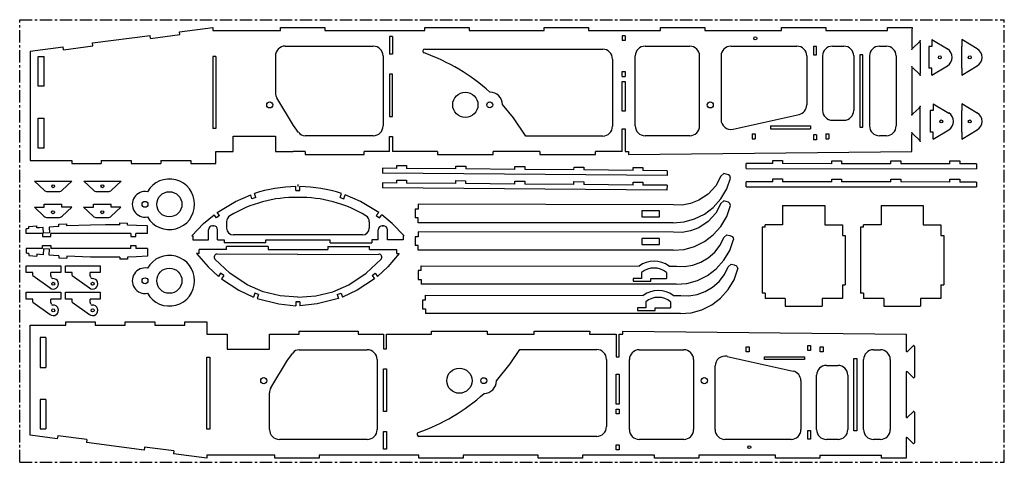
# Model space of a CAD drawing. Header units: millimetres. Extents: x 0 to 1000, y 0 to 450.
import ezdxf

# ---------------------------------------------------------------- set-up
doc = ezdxf.new("R2010")
doc.units = ezdxf.units.MM
doc.header["$PDSIZE"] = -1
doc.linetypes.add('CENTERX2', pattern=[20.32, 12.7, -2.54, 2.54, -2.54])

msp = doc.modelspace()

# ---------------------------------------------------------------- linework, layer by layer
at = {"color": 7, "linetype": 'CENTERX2'}
for p, q in [((0, 0), (0, 450)), ((0, 450), (1000, 450)), ((1000, 0), (1000, 450)), ((282.6, 282.3), (282.6, 280.3)), ((0, 0), (1000, 0))]:
    msp.add_line(p, q, dxfattribs=at)
at = {"color": 7, "linetype": 'Continuous'}
for p, q in [((162.3, 437.7), (196.1, 442.1)), ((196.1, 442.1), (196.1, 439.1)), ((265, 439.1), (265, 442.1)), ((265, 442.1), (310, 442.1)), ((310, 442.1), (310, 439.1)), ((411.5, 439.1), (411.5, 442.1)), ((411.5, 442.1), (456.5, 442.1)), ((456.5, 442.1), (456.5, 439.1)), ((532.8, 439.1), (532.8, 442.1)), ((532.8, 442.1), (577.8, 442.1)), ((577.8, 442.1), (577.8, 439.1)), ((650.8, 439.1), (650.8, 442.1)), ((650.8, 442.1), (695.8, 442.1)), ((695.8, 442.1), (695.8, 439.1)), ((773.6, 439.1), (773.6, 442.1)), ((773.6, 442.1), (818.6, 442.1)), ((818.6, 442.1), (818.6, 439.1)), ((881.3, 439.1), (881.3, 442.1)), ((881.3, 442.1), (906.3, 442.1)), ((906.3, 442.1), (906.2, 439.1)), ((74, 426.3), (132.5, 433.9)), ((132.9, 430.9), (132.5, 433.9)), ((132.9, 430.9), (162.7, 434.8)), ((162.7, 434.8), (162.3, 437.7)), ((196.1, 439.1), (265, 439.1)), ((310, 439.1), (411.5, 439.1)), ((378.5, 432.9), (375.5, 432.9)), ((375.5, 432.9), (375.5, 414.9)), ((378.5, 432.9), (378.5, 414.9)), ((456.5, 439.1), (532.8, 439.1)), ((577.8, 439.1), (611.9, 439.1)), ((611.9, 439.1), (650.8, 439.1)), ((614.9, 433.7), (611.9, 433.7)), ((611.9, 433.7), (611.9, 428.7)), ((614.9, 433.7), (614.9, 428.7)), ((695.8, 439.1), (773.6, 439.1)), ((818.6, 439.1), (856.4, 439.1)), ((856.4, 439.1), (881.3, 439.1)), ((906.2, 439.1), (906.2, 422)), ((10.5, 418), (44.2, 422.4)), ((44.6, 419.4), (44.2, 422.4)), ((44.6, 419.4), (74.4, 423.3)), ((74.4, 423.3), (74, 426.3)), ((269.7, 423.1), (359, 423.1)), ((411.5, 420), (592.1, 420)), ((614.9, 428.7), (611.9, 428.7)), ((635.2, 423.1), (680.5, 423.1)), ((722.3, 423.1), (789.4, 423.1)), ((806.3, 422.8), (806.3, 414.2)), ((809.3, 422.8), (806.3, 422.8)), ((809.3, 414.2), (809.3, 422.8)), ((825.4, 423.1), (837.1, 423.1)), ((873.1, 423.1), (880.2, 423.1)), ((907.6, 421.4), (913.4, 427.2)), ((914.7, 426.6), (914.7, 395.4)), ((926.4, 422.7), (923.4, 422.7)), ((923.4, 422.7), (923.4, 400.6)), ((926.4, 429.7), (942.2, 420.2)), ((926.4, 429.7), (926.4, 422.7)), ((956.8, 429.7), (956.8, 422.7)), ((972.6, 420.2), (956.8, 429.7)), ((956.8, 400.6), (956.8, 422.7)), ((10.5, 418), (10.5, 306.7)), ((18.9, 412.4), (24.9, 412.4)), ((18.9, 382.4), (18.9, 412.4)), ((24.9, 382.4), (24.9, 412.4)), ((199.1, 412.7), (196.1, 412.7)), ((196.1, 412.7), (196.1, 339.4)), ((199.1, 412.7), (199.1, 339.4)), ((259.7, 413.1), (259.7, 375.7)), ((369, 413.1), (369, 342)), ((378.5, 414.9), (375.5, 414.9)), ((602.1, 410), (602.1, 341.7)), ((625.2, 342), (625.2, 413.1)), ((690.5, 342), (690.5, 413.1)), ((712.3, 413.1), (712.3, 348.5)), ((799.4, 413.1), (799.4, 363.4)), ((806.3, 414.2), (809.3, 414.2)), ((815.4, 413.1), (815.4, 357.8)), ((847.1, 413.1), (847.1, 357.8)), ((853.4, 414.3), (853.4, 340.8)), ((856.4, 414.3), (853.4, 414.3)), ((856.4, 340.8), (856.4, 414.3)), ((863.1, 413.1), (863.1, 342)), ((890.2, 413.1), (890.2, 342)), ((906.2, 400.1), (906.2, 355)), ((913.4, 394.9), (907.6, 400.6)), ((926.4, 400.6), (923.4, 400.6)), ((926.4, 393.6), (942.2, 403.1)), ((926.4, 393.6), (926.4, 400.6)), ((956.8, 393.6), (972.6, 403.1)), ((956.8, 400.6), (956.8, 393.6)), ((375.5, 394.7), (375.5, 351.5)), ((378.5, 394.7), (375.5, 394.7)), ((378.5, 351.5), (378.5, 394.7)), ((611.9, 392.2), (611.9, 397.2)), ((611.9, 397.2), (614.9, 397.2)), ((611.9, 392.2), (614.9, 392.2)), ((614.9, 397.2), (614.9, 392.2)), ((24.9, 382.4), (18.9, 382.4)), ((611.9, 387.2), (614.9, 387.2)), ((611.9, 356.9), (611.9, 387.2)), ((614.9, 387.2), (614.9, 356.9)), ((278.1, 342.4), (261.2, 370.6)), ((913.4, 360.2), (907.6, 354.5)), ((927.8, 364.6), (943.6, 355.1)), ((927.8, 364.6), (927.8, 357.6)), ((956.8, 364.6), (956.8, 357.6)), ((972.6, 355.1), (956.8, 364.6)), ((375.5, 351.5), (378.5, 351.5)), ((614.9, 356.9), (611.9, 356.9)), ((724.5, 338.7), (791.6, 353.6)), ((914.7, 328.5), (914.7, 359.7)), ((927.8, 357.6), (924.8, 357.6)), ((924.8, 357.6), (924.8, 335.5)), ((956.8, 335.5), (956.8, 357.6)), ((18.9, 349.9), (24.9, 349.9)), ((18.9, 319.4), (18.9, 349.9)), ((24.9, 319.4), (24.9, 349.9)), ((283.3, 335.3), (278.1, 342.4)), ((762.6, 342), (803.2, 342)), ((762.6, 342), (762.6, 339)), ((803.2, 342), (803.2, 339)), ((825.4, 347.8), (837.1, 347.8)), ((853.4, 340.8), (856.4, 340.8)), ((199.1, 339.4), (196.1, 339.4)), ((216.8, 316), (216.8, 331.5)), ((216.8, 331.5), (259.7, 331.5)), ((259.7, 331.5), (259.7, 316)), ((359, 332), (289.8, 332)), ((375.5, 316), (375.5, 331.1)), ((375.5, 331.1), (378.5, 331.1)), ((378.5, 331.1), (378.5, 316)), ((592.1, 331.7), (514, 331.7)), ((611.9, 316), (611.9, 339.1)), ((611.9, 339.1), (614.9, 339.1)), ((614.9, 339.1), (614.9, 316)), ((680.5, 332), (635.2, 332)), ((743.9, 334), (746.9, 334)), ((743.9, 334), (743.9, 329)), ((746.9, 334), (746.9, 329)), ((762.6, 339), (803.2, 339)), ((809.3, 332.8), (806.3, 332.8)), ((806.3, 332.8), (806.3, 327.8)), ((809.3, 332.8), (809.3, 327.8)), ((818.9, 334), (821.9, 334)), ((818.9, 334), (818.9, 329)), ((821.9, 334), (821.9, 329)), ((880.2, 332), (873.1, 332)), ((906.2, 316), (906.2, 333.2)), ((907.6, 333.7), (913.4, 328)), ((927.8, 335.5), (924.8, 335.5)), ((927.8, 328.5), (943.6, 338)), ((927.8, 328.5), (927.8, 335.5)), ((956.8, 328.5), (972.6, 338)), ((956.8, 335.5), (956.8, 328.5)), ((743.9, 329), (746.9, 329)), ((809.3, 327.8), (806.3, 327.8)), ((818.9, 329), (821.9, 329)), ((24.9, 319.4), (18.9, 319.4)), ((199.1, 303.7), (199.1, 316)), ((199.1, 316), (216.8, 316)), ((259.7, 316), (277.6, 316)), ((289.8, 316), (277.6, 316)), ((289.8, 316), (289.8, 313)), ((289.8, 313), (349.8, 313)), ((375.5, 316), (349.8, 316)), ((349.8, 313), (349.8, 316)), ((424.4, 316), (378.5, 316)), ((424.4, 316), (424.4, 313)), ((424.4, 313), (480.9, 313)), ((480.9, 313), (480.8, 316)), ((528.4, 316), (480.8, 316)), ((528.4, 316), (528.4, 313)), ((528.4, 313), (584.9, 313)), ((611.9, 316), (584.9, 316)), ((584.9, 313), (584.9, 316)), ((614.9, 316), (618.4, 316)), ((618.4, 316), (618.4, 313)), ((618.4, 313), (906.2, 316)), ((10.5, 306.7), (52.8, 306.7)), ((52.8, 306.7), (52.8, 303.7)), ((52.8, 303.7), (82.9, 303.7)), ((82.9, 306.7), (113.3, 306.7)), ((82.9, 306.7), (82.9, 303.7)), ((113.3, 306.7), (113.3, 303.7)), ((113.3, 303.7), (143.3, 303.7)), ((143.3, 306.7), (173.8, 306.7)), ((143.3, 306.7), (143.3, 303.7)), ((173.8, 306.7), (173.8, 303.7)), ((173.8, 303.7), (199.1, 303.7)), ((383, 298.8), (383, 301.8)), ((383, 301.8), (393, 301.7)), ((393, 301.7), (393, 298.7)), ((443, 298.3), (443, 301.2)), ((443, 301.2), (453, 301.2)), ((453, 301.2), (453, 298.2)), ((503, 297.8), (503, 300.7)), ((503, 300.7), (513, 300.7)), ((513, 300.7), (513, 297.7)), ((562.9, 297.2), (563, 300.2)), ((563, 300.2), (573, 300.2)), ((573, 300.2), (572.9, 297.2)), ((737.9, 298.7), (737.9, 303.7)), ((764.8, 303.7), (737.9, 303.7)), ((764.8, 303.7), (764.8, 306.7)), ((764.8, 306.7), (774.8, 306.7)), ((774.8, 306.7), (774.8, 303.7)), ((824.8, 303.6), (774.8, 303.7)), ((824.8, 303.6), (824.8, 306.6)), ((824.8, 306.6), (834.8, 306.6)), ((834.8, 306.6), (834.8, 303.6)), ((884.8, 303.6), (834.8, 303.6)), ((884.8, 303.6), (884.8, 306.6)), ((884.8, 306.6), (894.8, 306.5)), ((894.8, 306.5), (894.8, 303.6)), ((944.8, 303.5), (894.8, 303.6)), ((944.8, 303.5), (944.8, 306.5)), ((944.8, 306.5), (954.8, 306.5)), ((954.8, 306.5), (954.8, 303.5)), ((971.9, 303.5), (954.8, 303.5)), ((971.9, 303.5), (971.8, 298.5)), ((368.6, 298.9), (368.6, 293.9)), ((383, 298.8), (368.6, 298.9)), ((657.5, 291.5), (368.6, 293.9)), ((443, 298.3), (393, 298.7)), ((503, 297.8), (453, 298.2)), ((562.9, 297.2), (513, 297.7)), ((622.9, 296.7), (572.9, 297.2)), ((622.9, 296.7), (623, 299.7)), ((623, 299.7), (633, 299.6)), ((633, 299.6), (632.9, 296.7)), ((657.5, 296.5), (632.9, 296.7)), ((657.5, 296.5), (657.5, 291.5)), ((715.1, 293.7), (712, 291)), ((737.9, 298.7), (971.8, 298.5)), ((15.1, 285.9), (53, 285.9)), ((15.1, 285.9), (24.9, 276.6)), ((43.2, 276.6), (53, 285.9)), ((65.1, 285.9), (103, 285.9)), ((65.1, 285.9), (74.9, 276.6)), ((93.2, 276.6), (103, 285.9)), ((280.6, 276.3), (280.6, 280.3)), ((284.6, 276.3), (284.6, 280.3)), ((368.6, 284), (368.5, 279)), ((382.9, 283.9), (368.6, 284)), ((382.9, 283.9), (382.9, 286.9)), ((382.9, 286.9), (392.9, 286.8)), ((392.9, 286.8), (392.9, 283.8)), ((442.9, 283.4), (392.9, 283.8)), ((442.9, 283.4), (442.9, 286.4)), ((442.9, 286.4), (452.9, 286.3)), ((452.9, 286.3), (452.9, 283.3)), ((502.9, 282.9), (452.9, 283.3)), ((502.9, 282.9), (502.9, 285.9)), ((502.9, 285.9), (512.9, 285.8)), ((512.9, 285.8), (512.9, 282.8)), ((562.9, 282.4), (512.9, 282.8)), ((562.9, 282.4), (562.9, 285.4)), ((562.9, 285.4), (572.9, 285.3)), ((572.9, 285.3), (572.9, 282.3)), ((622.9, 281.9), (572.9, 282.3)), ((622.9, 281.9), (622.9, 284.9)), ((622.9, 284.9), (632.9, 284.8)), ((632.9, 284.8), (632.9, 281.8)), ((657.5, 281.6), (632.9, 281.8)), ((657.5, 281.6), (657.4, 276.6)), ((721.8, 289), (721.8, 289)), ((737.9, 280.1), (737.9, 285.1)), ((764.8, 285.1), (737.9, 285.1)), ((737.9, 280.1), (971.8, 279.9)), ((764.8, 285.1), (764.8, 288.1)), ((764.8, 288.1), (774.8, 288.1)), ((774.8, 288.1), (774.8, 285.1)), ((824.8, 285.1), (774.8, 285.1)), ((824.8, 285.1), (824.8, 288)), ((824.8, 288), (834.8, 288)), ((834.8, 288), (834.8, 285)), ((884.8, 285), (834.8, 285)), ((884.8, 285), (884.8, 288)), ((884.8, 288), (894.8, 288)), ((894.8, 288), (894.8, 285)), ((944.8, 284.9), (894.8, 285)), ((944.8, 284.9), (944.8, 287.9)), ((944.8, 287.9), (954.8, 287.9)), ((954.8, 287.9), (954.8, 284.9)), ((971.9, 284.9), (954.8, 284.9)), ((971.9, 284.9), (971.8, 279.9)), ((28.3, 275.2), (39.8, 275.2)), ((78.3, 275.2), (89.8, 275.2)), ((235.9, 268), (234.6, 272)), ((239.7, 269.3), (238.4, 273.3)), ((280.6, 276.3), (284.6, 276.3)), ((325.5, 269.3), (326.8, 273.3)), ((329.3, 268), (330.6, 272)), ((657.4, 276.6), (368.5, 279)), ((24.9, 259.4), (24.9, 262.4)), ((24.9, 262.4), (42.8, 262.4)), ((42.8, 259.4), (42.8, 262.4)), ((74.9, 259.4), (74.9, 262.4)), ((74.9, 262.4), (92.8, 262.4)), ((92.8, 259.4), (92.8, 262.4)), ((239.7, 269.3), (235.9, 268)), ((325.5, 269.3), (329.3, 268)), ((404.8, 262.3), (404.8, 257.3)), ((664, 261.9), (404.8, 262.3)), ((404.8, 262.3), (404.8, 257.3)), ((715.1, 265.8), (712, 263.1)), ((721.8, 261), (721.8, 261.1)), ((774.8, 261.1), (817.7, 261.1)), ((774.8, 261.1), (774.8, 241.4)), ((817.7, 261.1), (817.7, 241.4)), ((874.8, 261.1), (917.7, 261.1)), ((874.8, 261.1), (874.8, 241.4)), ((917.7, 261.1), (917.7, 241.4)), ((14.9, 259.4), (24.6, 250.1)), ((14.9, 259.4), (24.9, 259.4)), ((52.8, 259.4), (42.8, 259.4)), ((52.8, 259.4), (43, 250.1)), ((64.9, 259.4), (74.6, 250.1)), ((64.9, 259.4), (74.9, 259.4)), ((102.8, 259.4), (92.8, 259.4)), ((102.8, 259.4), (93, 250.1)), ((199.9, 248.5), (197.4, 251.7)), ((203, 250.9), (199.9, 248.5)), ((203, 250.9), (200.6, 254.1)), ((362.2, 250.9), (364.6, 254.1)), ((362.2, 250.9), (365.4, 248.5)), ((365.4, 248.5), (367.8, 251.7)), ((401.8, 257.3), (401.8, 248.5)), ((404.8, 257.3), (401.8, 257.3)), ((649.9, 255.5), (631.7, 255.5)), ((631.7, 255.5), (631.7, 249.5)), ((649.9, 249.5), (649.9, 255.5)), ((9.3, 239.6), (17.3, 240.3)), ((17.3, 238.3), (17.3, 240.3)), ((28.1, 248.8), (39.6, 248.8)), ((39.9, 242), (48, 242.4)), ((39.9, 239.9), (39.9, 242)), ((48, 240.4), (48, 242.4)), ((78.1, 248.8), (89.6, 248.8)), ((101.8, 241.3), (101.8, 243.3)), ((101.8, 243.3), (109.6, 243.2)), ((109.6, 241.2), (109.6, 243.2)), ((129.7, 232.5), (129.7, 240.4)), ((197, 240.5), (195.8, 240.5)), ((210.1, 244.6), (210.1, 238.1)), ((355.1, 244.6), (355.1, 238.1)), ((368.2, 240.5), (369.4, 240.5)), ((404.8, 248.5), (401.8, 248.5)), ((404.8, 243.5), (404.8, 248.5)), ((663.7, 243.5), (404.8, 243.5)), ((631.7, 249.5), (649.9, 249.5)), ((757, 238.9), (757, 241.4)), ((774.8, 241.4), (757, 241.4)), ((817.7, 241.4), (835.5, 241.4)), ((835.5, 241.4), (835.5, 230.5)), ((857, 238.9), (857, 241.4)), ((874.8, 241.4), (857, 241.4)), ((917.7, 241.4), (935.5, 241.4)), ((935.5, 241.4), (935.5, 230.5)), ((6.6, 232.5), (6.6, 237.3)), ((23, 232.5), (6.6, 232.5)), ((9.4, 237.6), (9.3, 239.6)), ((23, 232.5), (23, 229.5)), ((24.3, 232.8), (23.9, 238.8)), ((30.3, 233.3), (24.3, 232.8)), ((29.8, 239.2), (30.3, 233.3)), ((31.6, 229.6), (31.6, 232.5)), ((113, 232.5), (31.6, 232.5)), ((113, 232.5), (113, 229.5)), ((129.7, 232.5), (118, 232.5)), ((118, 229.5), (118, 232.5)), ((174.7, 230.1), (176, 230.1)), ((176, 230.1), (176, 226.1)), ((191.8, 226.1), (191.8, 236.5)), ((201, 226.1), (201, 236.5)), ((348.1, 231.1), (217.1, 231.1)), ((364.2, 226.1), (364.2, 236.5)), ((373.4, 226.1), (373.4, 236.5)), ((390.5, 230.1), (389.3, 230.1)), ((389.3, 230.1), (389.3, 226.1)), ((404.8, 234.4), (404.8, 229.4)), ((664, 233.9), (404.8, 234.4)), ((404.8, 234.4), (404.8, 229.4)), ((718.1, 231.3), (715, 228.6)), ((757, 238.9), (754, 238.9)), ((754, 238.9), (754, 171.8)), ((835.5, 230.5), (838.5, 230.5)), ((838.5, 230.5), (838.5, 180.3)), ((857, 238.9), (854, 238.9)), ((854, 238.9), (854, 171.8)), ((935.5, 230.5), (938.5, 230.5)), ((938.5, 230.5), (938.5, 180.3)), ((23, 229.5), (31.6, 229.6)), ((23, 220.3), (31.6, 220.3)), ((23, 217.3), (23, 220.3)), ((31.6, 220.3), (31.6, 217.3)), ((113, 229.5), (118, 229.5)), ((113, 220.3), (118, 220.3)), ((113, 217.3), (113, 220.3)), ((118, 220.3), (118, 217.3)), ((176, 226.1), (191.8, 226.1)), ((201, 226.1), (207.5, 226.1)), ((207.5, 226.1), (207.5, 223.1)), ((250, 223.1), (207.5, 223.1)), ((250, 223.1), (250, 226.1)), ((250, 226.1), (315.3, 226.1)), ((315.3, 223.1), (315.3, 226.1)), ((315.3, 223.1), (357.7, 223.1)), ((357.7, 226.1), (357.7, 223.1)), ((364.2, 226.1), (357.7, 226.1)), ((389.3, 226.1), (373.4, 226.1)), ((401.8, 229.4), (401.8, 220.5)), ((404.8, 229.4), (401.8, 229.4)), ((404.8, 220.5), (401.8, 220.5)), ((404.8, 215.6), (404.8, 220.5)), ((649.9, 227.5), (631.7, 227.5)), ((631.7, 227.5), (631.7, 221.5)), ((631.7, 221.5), (649.9, 221.5)), ((649.9, 221.5), (649.9, 227.5)), ((724.8, 226.5), (724.8, 226.6)), ((23, 217.3), (6.6, 217.3)), ((6.6, 217.3), (6.6, 212.6)), ((9.4, 212.3), (9.3, 210.2)), ((9.3, 210.2), (17.3, 209.6)), ((17.3, 211.6), (17.3, 209.6)), ((24.3, 217), (23.9, 211.1)), ((30.3, 216.6), (24.3, 217)), ((29.8, 210.7), (30.3, 216.6)), ((113, 217.3), (31.6, 217.3)), ((129.7, 217.3), (118, 217.3)), ((129.7, 217.3), (129.7, 209.5)), ((182.2, 212.3), (179.7, 212.3)), ((209.9, 216.3), (182.2, 216.3)), ((182.2, 212.3), (182.2, 216.3)), ((282.6, 211.3), (200.5, 211.6)), ((252.3, 219.3), (209.9, 219.3)), ((209.9, 216.3), (209.9, 219.3)), ((252.3, 219.3), (252.3, 216.3)), ((252.3, 216.3), (312.9, 216.3)), ((282.6, 211.3), (364.7, 211.6)), ((312.9, 219.3), (312.9, 216.3)), ((312.9, 219.3), (355.3, 219.3)), ((355.3, 216.3), (355.3, 219.3)), ((355.3, 216.3), (383.1, 216.3)), ((383.1, 212.3), (383.1, 216.3)), ((383.1, 212.3), (385.5, 212.3)), ((663.7, 215.6), (404.8, 215.6)), ((39.9, 209.9), (39.9, 207.9)), ((39.9, 207.9), (48, 207.4)), ((48, 209.5), (48, 207.4)), ((101.8, 208.6), (101.8, 206.5)), ((109.6, 206.7), (101.8, 206.5)), ((109.6, 208.7), (109.6, 206.7)), ((722.5, 201.4), (719.4, 198.7)), ((6.6, 192.9), (6.6, 199.9)), ((6.6, 199.9), (41.7, 199.9)), ((13.4, 192.9), (6.6, 192.9)), ((13.4, 189.8), (13.4, 192.9)), ((31.6, 189.8), (31.6, 192.9)), ((41.7, 192.9), (31.6, 192.9)), ((41.7, 199.9), (41.7, 192.9)), ((46.6, 192.9), (46.6, 199.9)), ((46.6, 199.9), (81.7, 199.9)), ((53.4, 192.9), (46.6, 192.9)), ((53.4, 189.8), (53.4, 192.9)), ((71.6, 189.8), (71.6, 192.9)), ((81.7, 192.9), (71.6, 192.9)), ((81.7, 199.9), (81.7, 192.9)), ((204.1, 192.2), (201.8, 189)), ((207.3, 189.8), (204.1, 192.2)), ((357.9, 189.8), (361.1, 192.2)), ((361.1, 192.2), (363.5, 189)), ((404.8, 194.9), (404.8, 186)), ((407.8, 194.9), (404.8, 194.9)), ((407.8, 194.9), (407.8, 199.9)), ((407.8, 199.9), (629, 199.5)), ((631.6, 193), (631.6, 187)), ((656.8, 193), (656.8, 187)), ((659.4, 199.4), (667, 199.4)), ((729.2, 196.7), (729.2, 196.8)), ((13.4, 189.8), (30.8, 177.4)), ((32.2, 187.9), (31.6, 189.8)), ((53.4, 189.8), (70.8, 177.4)), ((72.2, 187.9), (71.6, 189.8)), ((207.3, 189.8), (204.9, 186.5)), ((357.9, 189.8), (360.4, 186.5)), ((404.8, 186), (407.8, 186)), ((407.8, 186), (407.8, 181)), ((666.7, 181), (407.8, 181)), ((631.6, 187), (623.2, 187)), ((623.2, 187), (623.2, 184)), ((623.2, 184), (641.1, 184)), ((641.1, 187), (656.8, 187)), ((641.1, 184), (641.1, 187)), ((835.5, 180.3), (835.5, 166.5)), ((835.5, 180.3), (838.5, 180.3)), ((935.5, 180.3), (935.5, 166.5)), ((935.5, 180.3), (938.5, 180.3)), ((6.6, 165.9), (6.6, 172.9)), ((6.6, 172.9), (41.7, 172.9)), ((41.7, 172.9), (41.7, 165.9)), ((46.6, 165.9), (46.6, 172.9)), ((46.6, 172.9), (81.7, 172.9)), ((81.7, 172.9), (81.7, 165.9)), ((238.8, 171.8), (237.6, 168)), ((242.6, 170.6), (238.8, 171.8)), ((242.6, 170.6), (241.3, 166.6)), ((322.6, 170.6), (326.4, 171.8)), ((322.6, 170.6), (323.9, 166.6)), ((326.4, 171.8), (327.7, 168)), ((412.2, 165), (412.2, 170)), ((412.2, 170), (633.4, 169.6)), ((757, 171.8), (754, 171.8)), ((757, 171.8), (757, 166.5)), ((857, 171.8), (854, 171.8)), ((857, 171.8), (857, 166.5)), ((13.4, 165.9), (6.6, 165.9)), ((13.4, 162.8), (13.4, 165.9)), ((13.4, 162.8), (30.8, 150.4)), ((31.6, 162.8), (31.6, 165.9)), ((41.7, 165.9), (31.6, 165.9)), ((32.2, 160.9), (31.6, 162.8)), ((53.4, 165.9), (46.6, 165.9)), ((53.4, 162.8), (53.4, 165.9)), ((53.4, 162.8), (70.8, 150.4)), ((71.6, 162.8), (71.6, 165.9)), ((81.7, 165.9), (71.6, 165.9)), ((72.2, 160.9), (71.6, 162.8)), ((284.6, 163.2), (280.6, 163.2)), ((280.6, 163.2), (280.6, 159.2)), ((284.6, 163.2), (284.6, 159.2)), ((409.2, 165), (409.2, 156.2)), ((412.2, 165), (409.2, 165)), ((635.9, 163.2), (635.9, 157.2)), ((661.1, 163.2), (661.1, 157.2)), ((663.8, 169.6), (671.4, 169.6)), ((777.5, 166.5), (757, 166.5)), ((777.5, 166.5), (777.5, 158.7)), ((835.5, 166.5), (814.9, 166.5)), ((814.9, 166.5), (814.9, 158.7)), ((877.5, 166.5), (857, 166.5)), ((877.5, 166.5), (877.5, 158.7)), ((935.5, 166.5), (914.9, 166.5)), ((914.9, 166.5), (914.9, 158.7)), ((409.2, 156.2), (412.2, 156.2)), ((412.2, 156.2), (412.2, 151.2)), ((671.1, 151.2), (412.2, 151.2)), ((627.6, 157.2), (627.6, 154.2)), ((635.9, 157.2), (627.6, 157.2)), ((627.6, 154.2), (645.5, 154.2)), ((645.5, 154.2), (645.5, 157.2)), ((645.5, 157.2), (661.1, 157.2)), ((777.5, 158.7), (814.9, 158.7)), ((877.5, 158.7), (914.9, 158.7)), ((46.8, 139.6), (46.8, 142.9)), ((46.8, 142.9), (76.8, 142.9)), ((76.8, 142.9), (76.8, 139.6)), ((107.2, 139.6), (107.2, 142.9)), ((107.2, 142.9), (137.3, 142.9)), ((137.3, 142.9), (137.3, 139.6)), ((167.7, 142.7), (190, 142.7)), ((167.7, 139.6), (167.7, 142.7)), ((190, 142.7), (190, 130.4)), ((10.5, 139.6), (46.8, 139.6)), ((10.5, 27.6), (10.5, 139.6)), ((76.8, 139.6), (107.2, 139.6)), ((137.3, 139.6), (167.7, 139.6)), ((190, 130.4), (193, 130.4)), ((193, 130.4), (210.8, 130.4)), ((210.8, 130.4), (210.8, 114.9)), ((253.7, 114.9), (253.7, 130.4)), ((253.7, 130.4), (271.5, 130.4)), ((271.5, 130.4), (283.8, 130.4)), ((283.8, 130.4), (283.8, 133.4)), ((283.8, 133.4), (343.8, 133.4)), ((343.8, 133.4), (343.8, 130.4)), ((343.8, 130.4), (369.5, 130.4)), ((369.5, 130.4), (369.5, 115.3)), ((372.5, 115.3), (372.5, 130.4)), ((372.5, 130.4), (418.4, 130.4)), ((418.4, 130.4), (418.4, 133.4)), ((418.4, 133.4), (474.9, 133.4)), ((474.9, 133.4), (474.8, 130.4)), ((474.8, 130.4), (522.4, 130.4)), ((522.4, 130.4), (522.4, 133.4)), ((522.4, 133.4), (578.9, 133.4)), ((578.9, 133.4), (578.8, 130.4)), ((578.8, 130.4), (605.8, 130.4)), ((605.8, 130.4), (605.8, 107.3)), ((608.9, 107.3), (608.9, 130.4)), ((608.9, 130.4), (612.4, 130.4)), ((612.4, 130.4), (612.4, 133.4)), ((612.4, 133.4), (900.2, 130.4)), ((900.2, 130.4), (900.2, 113.3)), ((20.7, 127), (20.7, 96.5)), ((26.7, 127), (20.7, 127)), ((26.7, 127), (26.7, 96.5)), ((210.8, 114.9), (253.7, 114.9)), ((272.1, 104), (277.3, 111.1)), ((283.8, 114.4), (353, 114.4)), ((369.5, 115.3), (372.5, 115.3)), ((508, 114.7), (586, 114.7)), ((629.2, 114.4), (674.5, 114.4)), ((737.9, 112.4), (737.9, 117.4)), ((737.9, 117.4), (740.9, 117.4)), ((740.9, 112.4), (737.9, 112.4)), ((740.9, 117.4), (740.9, 112.4)), ((800.3, 118.6), (803.3, 118.6)), ((800.3, 113.6), (800.3, 118.6)), ((803.3, 113.6), (800.3, 113.6)), ((803.3, 118.6), (803.3, 113.6)), ((812.9, 112.4), (812.9, 117.4)), ((812.9, 117.4), (815.9, 117.4)), ((815.9, 112.4), (812.9, 112.4)), ((815.9, 117.4), (815.9, 112.4)), ((867.1, 114.4), (874.2, 114.4)), ((901.6, 112.7), (907.3, 118.4)), ((908.7, 117.9), (908.7, 86.7)), ((190, 107), (193, 107)), ((190, 33.7), (190, 107)), ((193, 107), (193, 33.7)), ((255.2, 75.8), (272.1, 104)), ((363, 104.4), (363, 33.3)), ((596, 104.7), (596, 36.4)), ((605.8, 107.3), (608.9, 107.3)), ((619.2, 33.3), (619.2, 104.4)), ((684.5, 104.4), (684.5, 33.3)), ((718.5, 107.7), (785.6, 92.8)), ((756.6, 107.4), (797.1, 107.4)), ((756.6, 104.4), (756.6, 107.4)), ((797.1, 104.4), (756.6, 104.4)), ((797.1, 107.4), (797.1, 104.4)), ((847.3, 105.6), (850.3, 105.6)), ((847.3, 32.1), (847.3, 105.6)), ((850.3, 105.6), (850.3, 32.1)), ((857.1, 33.3), (857.1, 104.4)), ((884.2, 104.4), (884.2, 33.3)), ((20.7, 96.5), (26.7, 96.5)), ((369.5, 95), (372.5, 95)), ((369.5, 51.7), (369.5, 95)), ((372.5, 95), (372.5, 51.7)), ((706.3, 33.3), (706.3, 98)), ((819.4, 98.6), (831.1, 98.6)), ((900.2, 91.4), (900.2, 46.3)), ((907.3, 86.2), (901.6, 91.9)), ((605.8, 59.2), (605.8, 89.5)), ((605.8, 89.5), (608.8, 89.5)), ((608.8, 89.5), (608.8, 59.2)), ((793.4, 83), (793.4, 33.3)), ((809.4, 33.3), (809.4, 88.6)), ((841.1, 88.6), (841.1, 33.3)), ((253.7, 33.3), (253.7, 70.7)), ((20.7, 64), (20.7, 34)), ((26.7, 64), (20.7, 64)), ((26.7, 64), (26.7, 34)), ((372.5, 51.7), (369.5, 51.7)), ((608.8, 59.2), (605.8, 59.2)), ((605.8, 49.2), (605.8, 54.2)), ((605.8, 54.2), (608.8, 54.2)), ((608.8, 54.2), (608.8, 49.2)), ((901.6, 45.8), (907.3, 51.5)), ((908.7, 51), (908.7, 19.8)), ((608.8, 49.2), (605.8, 49.2)), ((20.7, 34), (26.7, 34)), ((193, 33.7), (190, 33.7)), ((369.5, 31.5), (372.5, 31.5)), ((369.5, 13.5), (369.5, 31.5)), ((372.5, 31.5), (372.5, 13.5)), ((800.3, 32.2), (803.3, 32.2)), ((800.3, 23.6), (800.3, 32.2)), ((803.3, 32.2), (803.3, 23.6)), ((850.3, 32.1), (847.3, 32.1)), ((38.2, 24), (10.5, 27.6)), ((38.6, 27), (38.2, 24)), ((68.3, 23.1), (38.6, 27)), ((68.3, 23.1), (67.9, 20.1)), ((126.5, 12.5), (67.9, 20.1)), ((353, 23.3), (263.7, 23.3)), ((586, 26.4), (405.5, 26.4)), ((674.5, 23.3), (629.2, 23.3)), ((783.4, 23.3), (716.3, 23.3)), ((803.3, 23.6), (800.3, 23.6)), ((831.1, 23.3), (819.4, 23.3)), ((874.2, 23.3), (867.1, 23.3)), ((900.2, 24.4), (900.2, 7.3)), ((907.3, 19.3), (901.6, 25)), ((126.9, 15.5), (126.5, 12.5)), ((156.7, 11.7), (126.9, 15.5)), ((156.7, 11.7), (156.3, 8.7)), ((372.5, 13.5), (369.5, 13.5)), ((605.8, 12.7), (605.8, 17.7)), ((605.8, 17.7), (608.8, 17.7)), ((608.8, 12.7), (605.8, 12.7)), ((608.8, 17.7), (608.8, 12.7)), ((190, 4.3), (156.3, 8.7)), ((259, 7.3), (190, 7.3)), ((190, 7.3), (190, 4.3)), ((259, 4.3), (259, 7.3)), ((304, 4.3), (259, 4.3)), ((405.5, 7.3), (304, 7.3)), ((304, 7.3), (304, 4.3)), ((405.5, 4.3), (405.5, 7.3)), ((450.5, 4.3), (405.5, 4.3)), ((526.7, 7.3), (450.5, 7.3)), ((450.5, 7.3), (450.5, 4.3)), ((526.7, 4.3), (526.7, 7.3)), ((571.7, 4.3), (526.7, 4.3)), ((605.9, 7.3), (571.7, 7.3)), ((571.7, 7.3), (571.7, 4.3)), ((644.8, 7.3), (605.9, 7.3)), ((644.8, 4.3), (644.8, 7.3)), ((689.8, 4.3), (644.8, 4.3)), ((767.6, 7.3), (689.8, 7.3)), ((689.8, 7.3), (689.8, 4.3)), ((767.6, 4.3), (767.6, 7.3)), ((812.6, 4.3), (767.6, 4.3)), ((812.6, 7.3), (875.3, 7.3)), ((812.6, 7.3), (812.6, 4.3)), ((875.3, 4.3), (875.3, 7.3)), ((900.3, 4.3), (875.3, 4.3)), ((900.2, 7.3), (900.3, 4.3))]:
    msp.add_line(p, q, dxfattribs=at)
at = {"color": 7, "linetype": 'Continuous', "flags": 128}
for points in [[(514, 331.7), (501.4, 350.3), (490.4, 363.6)], [(712, 291), (707, 281.1), (699.4, 272.7), (689.8, 266.4), (681.4, 263.1), (672.7, 261.5), (664, 261.9)], [(721.8, 289), (721.3, 291.1), (719.8, 292.4), (715.1, 293.7)], [(663.7, 243.5), (674.7, 244.4), (685.4, 247.4), (695.4, 252.4), (704.3, 259.2), (712.2, 267.9), (718.1, 277.9), (721.8, 289)], [(200.6, 254.1), (219.1, 265.2), (234.6, 272)], [(364.6, 254.1), (346.2, 265.2), (330.6, 272)], [(663.7, 215.6), (674.7, 216.4), (685.4, 219.5), (695.4, 224.5), (704.3, 231.2), (712.2, 239.9), (718.1, 249.9), (721.8, 261)], [(712, 263.1), (707, 253.2), (699.4, 244.8), (689.8, 238.4), (681.4, 235.2), (672.7, 233.6), (664, 233.9)], [(721.8, 261.1), (721.3, 263.2), (719.8, 264.5), (715.1, 265.8)], [(174.7, 230.1), (186.8, 242.8), (197.4, 251.7)], [(390.5, 230.1), (378.4, 242.8), (367.8, 251.7)], [(101.8, 241.3), (87.1, 241.3), (71.9, 241.2), (48, 240.4)], [(129.7, 240.4), (118.5, 240.9), (109.6, 241.2)], [(9.4, 237.6), (7.8, 237.4), (6.6, 237.3)], [(23.9, 238.8), (20.1, 238.5), (17.3, 238.3)], [(39.9, 239.9), (34.3, 239.5), (29.8, 239.2)], [(718.1, 231.3), (721.4, 230.5), (723.6, 229.5), (724.5, 228.3), (724.8, 226.6)], [(666.7, 181), (677.7, 181.9), (688.4, 185), (698.4, 190), (707.3, 196.7), (715.2, 205.4), (721.1, 215.4), (724.8, 226.5)], [(667, 199.4), (675.3, 199.1), (683.6, 200.4), (691.7, 203.4), (699.2, 207.8), (706, 213.7), (711.3, 220.7), (715, 228.6)], [(9.4, 212.3), (7.8, 212.4), (6.6, 212.6)], [(23.9, 211.1), (20.1, 211.3), (17.3, 211.6)], [(39.9, 209.9), (34.3, 210.3), (29.8, 210.7)], [(179.7, 212.3), (191.4, 198.6), (201.8, 189)], [(385.5, 212.3), (373.8, 198.6), (363.5, 189)], [(101.8, 208.6), (87.1, 208.5), (71.9, 208.7), (48, 209.5)], [(129.7, 209.5), (118.5, 209), (109.6, 208.7)], [(282.6, 168), (264.6, 169.1), (247.3, 173.4), (230.9, 180.6), (213.4, 192.2), (198.2, 206.7)], [(282.6, 168), (300.6, 169.1), (318, 173.4), (334.3, 180.6), (351.9, 192.2), (367, 206.7)], [(722.5, 201.4), (725.8, 200.7), (727.9, 199.6), (728.8, 198.5), (729.2, 196.8)], [(671.1, 151.2), (682.1, 152.1), (692.8, 155.1), (702.8, 160.2), (711.7, 166.9), (719.6, 175.6), (725.5, 185.6), (729.2, 196.7)], [(671.4, 169.6), (679.6, 169.2), (688, 170.6), (696.1, 173.6), (703.6, 177.9), (710.3, 183.8), (715.7, 190.8), (719.4, 198.7)], [(204.9, 186.5), (222.5, 174.9), (237.6, 168)], [(360.4, 186.5), (342.7, 174.9), (327.7, 168)], [(241.3, 166.6), (263.1, 161), (280.6, 159.2)], [(323.9, 166.6), (302.2, 161), (284.6, 159.2)], [(484.4, 82.8), (498.3, 100), (508, 114.7)]]:
    msp.add_lwpolyline(points, dxfattribs=at)
at = {"color": 7, "linetype": 'Continuous'}
for centre, radius in [((747.1, 431), 1.5), ((934.5, 411.7), 1.5), ((964.9, 411.7), 1.5), ((452.6, 363.4), 12.8), ((254, 363.4), 3.1), ((477.4, 363.4), 3), ((701.3, 363.4), 3.1), ((935.9, 346.6), 1.5), ((964.9, 346.6), 1.5), ((34, 280.7), 1.5), ((84, 280.7), 1.5), ((152, 262.3), 12.8), ((127.3, 262.3), 3), ((33.8, 254.2), 1.5), ((83.8, 254.2), 1.5), ((152, 184.6), 12.8), ((34.1, 181.5), 1.5), ((74.1, 181.5), 1.5), ((127.3, 184.6), 3), ((34.1, 154.5), 1.5), ((74.1, 154.5), 1.5), ((446.6, 83), 12.8), ((247.9, 83), 3.1), ((471.3, 83), 3), ((695.3, 83), 3.1), ((741, 15.4), 1.5)]:
    msp.add_circle(centre, radius, dxfattribs=at)
for centre, radius, start, end in [((269.7, 413.1), 10, 90, 180.0283), ((359, 413.1), 10, 0, 90), ((411.5, 418), 2, 90, 250.0929), ((592.1, 410), 10, 0, 90), ((635.2, 413.1), 10, 90, 180), ((680.5, 413.1), 10, 0, 90), ((722.3, 413.1), 10, 90, 180), ((789.4, 413.1), 10, 0, 90), ((825.4, 413.1), 10, 90, 180), ((837.1, 413.1), 10, 0, 90), ((873.1, 413.1), 10, 90, 180), ((880.2, 413.1), 10, 0, 90), ((907, 422), 0.8, 180, 315), ((913.9, 426.6), 0.8, 0, 135), ((937, 411.7), 10, 301.0389, 58.9611), ((967.4, 411.7), 10, 301.0389, 58.9611), ((344.1, 228.1), 199.5, 48.0091, 70.4825), ((907, 400.1), 0.8, 45, 180), ((913.9, 395.4), 0.8, 225, 0), ((269.7, 375.7), 10, 180.0283, 211.0294), ((477.4, 363.4), 13, 1.153, 88.7763), ((789.4, 363.4), 10, 282.5387, 0), ((913.9, 359.7), 0.8, 360, 135), ((825.4, 357.8), 10, 180, 270), ((837.1, 357.8), 10, 270, 0), ((907, 355), 0.8, 180, 315), ((938.4, 346.6), 10, 301.0389, 58.9611), ((967.4, 346.6), 10, 301.0389, 58.9611), ((359, 342), 10, 270, 0), ((592.1, 341.7), 10, 270, 0), ((635.2, 342), 10, 180, 270), ((680.5, 342), 10, 270, 0), ((722.3, 348.5), 10, 180, 282.5387), ((873.1, 342), 10, 180, 270), ((880.2, 342), 10, 270, 0), ((289.8, 340), 8, 216.1343, 270), ((907, 333.2), 0.8, 45, 180), ((913.9, 328.5), 0.8, 225, 0), ((152, 262.3), 25.7, 209.8347, 150.1653), ((281.7, 143.6), 136.7, 90.465, 108.4665), ((283.5, 143.6), 136.7, 71.5333, 89.5352), ((28.3, 280.2), 5, 226.5335, 270), ((39.8, 280.2), 5, 270, 313.4665), ((78.3, 280.2), 5, 226.5335, 270), ((89.8, 280.2), 5, 270, 313.4665), ((127.3, 262.3), 13, 79.2535, 280.7465), ((280, 141.9), 127.4, 88.8191, 121.4698), ((285.2, 141.9), 127.4, 58.5302, 91.1811), ((28.1, 253.8), 5, 226.5335, 270), ((39.6, 253.8), 5, 270, 313.4665), ((78.1, 253.8), 5, 226.5335, 270), ((89.6, 253.8), 5, 270, 313.4665), ((217.1, 244.6), 7, 121.0773, 180), ((348.1, 244.6), 7, 0, 58.9227), ((195.8, 236.5), 4, 90, 180), ((197, 236.5), 4, 0, 90), ((368.2, 236.5), 4, 90, 180), ((369.4, 236.5), 4, 0, 90), ((217.1, 238.1), 7, 180, 270), ((348.1, 238.1), 7, 270, 0), ((152, 184.6), 25.7, 209.8347, 150.1653), ((200.5, 208.6), 3, 89.7894, 221.2993), ((364.7, 208.6), 3, 318.7007, 90.2106), ((644.2, 179.1), 25.4, 53.0808, 126.7142), ((127.3, 184.6), 13, 79.2535, 280.7465), ((644.2, 177.5), 20, 50.8174, 129.1826), ((34.1, 181.5), 5.3, 231.0903, 94.3099), ((33.6, 188.3), 1.5, 197.049, 274.3099), ((74.1, 181.5), 5.3, 231.0903, 94.3099), ((73.6, 188.3), 1.5, 197.049, 274.3099), ((648.5, 149.3), 25.4, 53.0808, 126.7142), ((33.6, 161.3), 1.5, 197.049, 274.3099), ((73.6, 161.3), 1.5, 197.049, 274.3099), ((648.5, 147.7), 20, 50.8174, 129.1826), ((34.1, 154.5), 5.3, 231.0903, 94.3099), ((74.1, 154.5), 5.3, 231.0903, 94.3099), ((283.8, 106.4), 8, 90, 143.8657), ((353, 104.4), 10, 360, 90), ((586, 104.7), 10, 0, 90), ((629.2, 104.4), 10, 90, 180), ((674.5, 104.4), 10, 0, 90), ((867.1, 104.4), 10, 90, 180), ((874.2, 104.4), 10, 0, 90), ((901, 113.3), 0.8, 180, 315), ((907.9, 117.9), 0.8, 0, 135), ((716.3, 98), 10, 77.4613, 180), ((783.4, 83), 10, 0, 77.4613), ((819.4, 88.6), 10, 90, 180), ((831.1, 88.6), 10, 0, 90), ((901, 91.4), 0.8, 45, 180), ((471.3, 83), 13, 271.2237, 358.847), ((907.9, 86.7), 0.8, 225, 0), ((263.7, 70.7), 10, 148.9706, 179.9717), ((338.6, 217.5), 198.6, 289.4608, 312.0475), ((907.9, 51), 0.8, 0, 135), ((901, 46.3), 0.8, 180, 315), ((263.7, 33.3), 10, 179.9717, 270), ((353, 33.3), 10, 270, 0), ((405.5, 28.4), 2, 109.9071, 270), ((586, 36.4), 10, 270, 360), ((629.2, 33.3), 10, 180, 270), ((674.5, 33.3), 10, 270, 0), ((716.3, 33.3), 10, 180, 270), ((783.4, 33.3), 10, 270, 0), ((819.4, 33.3), 10, 180, 270), ((831.1, 33.3), 10, 270, 0), ((867.1, 33.3), 10, 180, 270), ((874.2, 33.3), 10, 270, 0), ((901, 24.4), 0.8, 45, 180), ((907.9, 19.8), 0.8, 225, 0)]:
    msp.add_arc(centre, radius, start, end, dxfattribs=at)
for p in [(906.2, 420), (914.7, 428.5), (906.2, 402), (914.7, 393.5), (914.7, 361.6), (906.2, 353.1), (906.2, 335.1), (914.7, 326.6), (282.6, 276.3), (196.4, 240.5), (368.8, 240.5), (282.6, 163.2)]:
    msp.add_point(p, dxfattribs=at)

doc.saveas('drawing.dxf')
